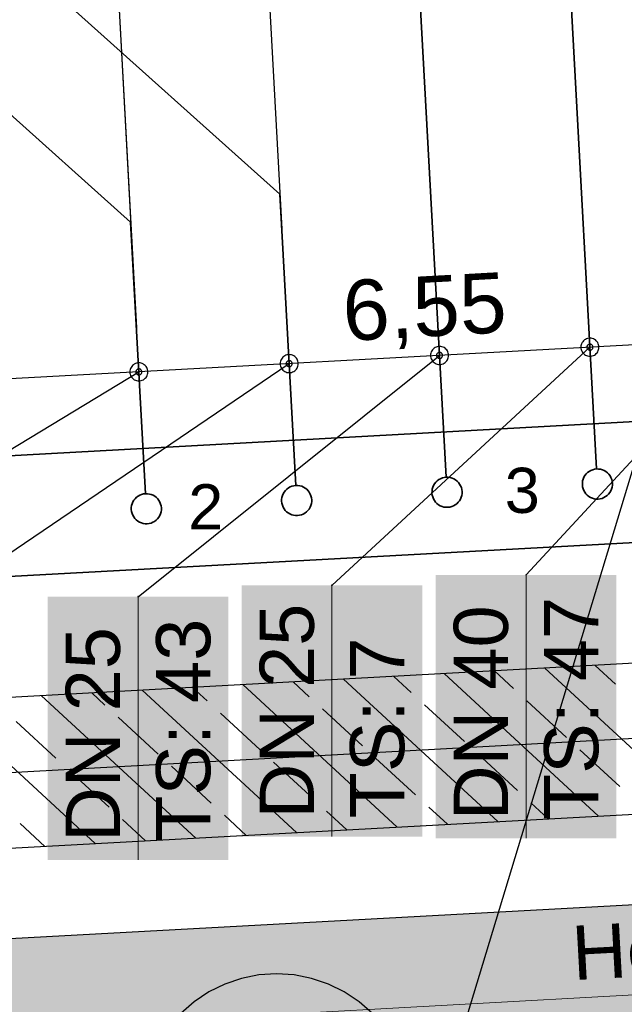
# Model space of a CAD drawing. Extents: x 199 to 1388, y 138 to 979.
# Tile 19 of 155: x 569 to 589, y 383 to 416. Entities that reach past the tile are written whole.
import ezdxf
from ezdxf.lldxf.tags import DXFTag

# ---------------------------------------------------------------- set-up
doc = ezdxf.new("R2010")
doc.units = 0
doc.layers.get('0').update_dxf_attribs({"lineweight": 25})
for name, color, linetype, lineweight, true_color in [('01AFU Allgemein Bemaßung-A07ET47HDI', 7, 'Continuous', 25, 0x848484), ('20 Innenwände-A07ET47KDI', 7, 'Continuous', 25, 0x848484), ('A-0', 7, 'Continuous', 25, 0x848484), ('H_Ruecklauf', 5, 'STRICHLINIE2', 35, 0x0000ff), ('H_Speisewasser', 4, 'Continuous', 35, 0x00ffff), ('H_Vorlauf', 1, 'Continuous', 35, 0xff0000), ('UPO_Loop2', 140, 'Continuous', 30, 0x00bfff)]:
    doc.layers.add(name, color=color, linetype=linetype, lineweight=lineweight, true_color=true_color)
for name, color, linetype, lineweight in [('02 Raster Gebäude-A07ET47NDI', 7, 'Continuous', 25), ('H_Mass', 7, 'Continuous', 25), ('H_Text', 7, 'Continuous', 25), ('X_Text', 7, 'Continuous', 25)]:
    doc.layers.add(name, color=color, linetype=linetype, lineweight=lineweight)
doc.layers.add('H_Raum', color=1, linetype='Continuous', lineweight=25, true_color=0xff0000, plot=False)
doc.styles.get("Standard").update_dxf_attribs({"font": 'arial.ttf'})
tags = doc.linetypes.add('Raster-A07ET47ODI', pattern=[0.2, 0.1, -0.05, 0, -0.05]).pattern_tags.tags
tags[10:11] = [DXFTag(74, 4), DXFTag(75, 0), DXFTag(340, '0'), DXFTag(46, 1.0), DXFTag(50, 0.0), DXFTag(44, 0.0), DXFTag(45, 0.0)]
tags[8:9] = [DXFTag(74, 4), DXFTag(75, 0), DXFTag(340, '0'), DXFTag(46, 1.0), DXFTag(50, 0.0), DXFTag(44, 0.0), DXFTag(45, 0.0)]
tags[6:7] = [DXFTag(74, 4), DXFTag(75, 0), DXFTag(340, '0'), DXFTag(46, 1.0), DXFTag(50, 0.0), DXFTag(44, 0.0), DXFTag(45, 0.0)]
tags[4:5] = [DXFTag(74, 4), DXFTag(75, 0), DXFTag(340, '0'), DXFTag(46, 1.0), DXFTag(50, 0.0), DXFTag(44, 0.0), DXFTag(45, 0.0)]
tags = doc.linetypes.add('STRICHLINIE2', pattern=[9.525, 6.35, -3.175]).pattern_tags.tags
tags[6:7] = [DXFTag(74, 4), DXFTag(75, 0), DXFTag(340, '0'), DXFTag(46, 0.0), DXFTag(50, 0.0), DXFTag(44, 0.0), DXFTag(45, 0.0)]
tags[4:5] = [DXFTag(74, 4), DXFTag(75, 0), DXFTag(340, '0'), DXFTag(46, 0.0), DXFTag(50, 0.0), DXFTag(44, 0.0), DXFTag(45, 0.0)]

# ---------------------------------------------------------------- blocks, each defined once
blk = doc.blocks.new('Referenz-A07ET47ZDI', base_point=(226.995, 158.1))
at = {"layer": '01AFU Allgemein Bemaßung-A07ET47HDI'}
blk.add_line((647.488, 408.026), (516.682, 400.862), dxfattribs=at)
at = {"layer": '02 Raster Gebäude-A07ET47NDI', "linetype": 'Raster-A07ET47ODI', "ltscale": 56.250004}
for p, q in [((549.598, 270.755), (710.068, 800)), ((1013.184, 414.973), (326.933, 377.408))]:
    blk.add_line(p, q, dxfattribs=at)
at = {"layer": '20 Innenwände-A07ET47KDI'}
for p, q in [((648.063, 397.49), (517.259, 390.325)), ((591.202, 389.368), (586.076, 394.095)), ((588.429, 393.557), (587.747, 394.186)), ((581.646, 393.282), (581.063, 393.82)), ((587.86, 389.185), (582.734, 393.912)), ((585.038, 393.419), (584.405, 394.003)), ((574.864, 393.007), (574.379, 393.454)), ((581.176, 388.819), (576.05, 393.545)), ((578.255, 393.144), (577.721, 393.637)), ((584.518, 389.002), (579.392, 393.728)), ((574.492, 388.453), (569.366, 393.179)), ((571.472, 392.87), (571.037, 393.271)), ((577.834, 388.636), (572.708, 393.362)), ((571.151, 388.27), (566.024, 392.996)), ((583.411, 391.655), (582.088, 392.875)), ((586.802, 391.792), (585.479, 393.013)), ((573.237, 391.243), (571.914, 392.463)), ((576.628, 391.38), (575.305, 392.6)), ((580.02, 391.518), (578.696, 392.738)), ((569.846, 391.105), (568.522, 392.325)), ((585.175, 390.028), (583.852, 391.248)), ((588.567, 390.166), (587.243, 391.386)), ((575.001, 389.616), (573.678, 390.836)), ((578.393, 389.753), (577.069, 390.973)), ((581.784, 389.891), (580.461, 391.111)), ((571.61, 389.478), (570.287, 390.698)), ((562.208, 387.78), (600.912, 389.9)), ((586.189, 389.093), (585.616, 389.621)), ((576.163, 388.544), (575.442, 389.209)), ((579.505, 388.727), (578.834, 389.346)), ((582.847, 388.91), (582.225, 389.484)), ((569.48, 388.178), (568.66, 388.934)), ((572.821, 388.361), (572.051, 389.071))]:
    blk.add_line(p, q, dxfattribs=at)
at = {"layer": 'A-0', "linetype": 'Continuous', "ltscale": 312.5}
for p, q in [((648.063, 397.49), (521.459, 390.555)), ((520.11, 385.474), (648.336, 392.497))]:
    blk.add_line(p, q, dxfattribs=at)
at = {"layer": '01AFU Allgemein Bemaßung-A07ET47HDI', "linetype": 'ByBlock', "ltscale": 40.625, "insert": (579.31, 406.946), "char_height": 2, "attachment_point": 1, "rotation": 3.1351}
blk.add_mtext('{\\fArial;6,55}', dxfattribs=at)
blk = doc.blocks.new('Maß-A07ET49LDI', base_point=(571.284, 408.383))
at = {"color": 0, "linetype": 'ByBlock', "lineweight": -2, "ltscale": 0.25}
for p, q in [((576.419, 425.631), (577.347, 408.656)), ((571.426, 425.358), (572.354, 408.383)), ((576.778, 423.913), (576.277, 423.354)), ((571.785, 423.64), (571.284, 423.081)), ((576.528, 423.634), (571.535, 423.361))]:
    blk.add_line(p, q, dxfattribs=at)
at = {"color": 0, "linetype": 'ByBlock', "lineweight": -2, "ltscale": 0.25, "insert": (571.899, 425.784), "char_height": 1.8, "attachment_point": 1, "rotation": 3.13}
blk.add_mtext('{\\fArial;250}', dxfattribs=at)
blk = doc.blocks.new('Maß-A07ET49NDI', base_point=(566.29, 405.115))
at = {"color": 0, "linetype": 'ByBlock', "lineweight": -2, "ltscale": 0.25}
for p, q in [((571.424, 425.359), (572.518, 405.389)), ((566.431, 425.086), (567.525, 405.115)), ((571.783, 423.641), (571.283, 423.083)), ((566.791, 423.368), (566.29, 422.809)), ((571.533, 423.362), (566.541, 423.089))]:
    blk.add_line(p, q, dxfattribs=at)
at = {"color": 0, "linetype": 'ByBlock', "lineweight": -2, "ltscale": 0.25, "insert": (566.905, 425.512), "char_height": 1.8, "attachment_point": 1, "rotation": 3.1351}
blk.add_mtext('{\\fArial;250}', dxfattribs=at)

msp = doc.modelspace()

# ---------------------------------------------------------------- linework, layer by layer
at = {"layer": 'H_Raum'}
for p, q in [((577.17, 383.949), (576.583, 383.911)), ((577.757, 383.911), (577.17, 383.949)), ((575.448, 383.607), (574.92, 383.346)), ((576.005, 383.796), (575.448, 383.607)), ((576.583, 383.911), (576.005, 383.796)), ((578.335, 383.796), (577.757, 383.911)), ((578.892, 383.607), (578.335, 383.796)), ((579.42, 383.346), (578.892, 383.607)), ((574.92, 383.346), (574.431, 383.019)), ((579.91, 383.019), (579.42, 383.346)), ((574.431, 383.019), (573.988, 382.631)), ((580.352, 382.631), (579.91, 383.019))]:
    msp.add_line(p, q, dxfattribs=at)
at = {"layer": 'H_Ruecklauf', "ltscale": 0.35}
for p, q in [((582.804, 400.429), (580.703, 438.861)), ((572.326, 408.889), (560.245, 419.714)), ((572.819, 399.882), (572.326, 408.889))]:
    msp.add_line(p, q, dxfattribs=at)
at = {"layer": 'H_Ruecklauf', "linetype": 'Continuous'}
for p, q in [((582.506, 400.309), (582.459, 400.263)), ((582.558, 400.348), (582.506, 400.309)), ((582.615, 400.38), (582.558, 400.348)), ((582.676, 400.404), (582.615, 400.38)), ((582.739, 400.421), (582.676, 400.404)), ((582.804, 400.429), (582.739, 400.421)), ((582.869, 400.428), (582.804, 400.429)), ((582.934, 400.419), (582.869, 400.428)), ((582.997, 400.401), (582.934, 400.419)), ((583.057, 400.375), (582.997, 400.401)), ((583.114, 400.342), (583.057, 400.375)), ((583.165, 400.302), (583.114, 400.342)), ((583.211, 400.255), (583.165, 400.302)), ((582.333, 399.967), (582.332, 399.902)), ((582.342, 400.032), (582.333, 399.967)), ((582.36, 400.095), (582.342, 400.032)), ((582.385, 400.155), (582.36, 400.095)), ((582.419, 400.212), (582.385, 400.155)), ((582.459, 400.263), (582.419, 400.212)), ((583.25, 400.203), (583.211, 400.255)), ((583.282, 400.146), (583.25, 400.203)), ((583.307, 400.085), (583.282, 400.146)), ((583.323, 400.022), (583.307, 400.085)), ((583.331, 399.957), (583.323, 400.022)), ((583.33, 399.891), (583.331, 399.957)), ((572.434, 399.665), (572.4, 399.609)), ((572.474, 399.716), (572.434, 399.665)), ((572.521, 399.762), (572.474, 399.716)), ((572.573, 399.801), (572.521, 399.762)), ((572.63, 399.834), (572.573, 399.801)), ((572.691, 399.858), (572.63, 399.834)), ((572.754, 399.874), (572.691, 399.858)), ((572.819, 399.882), (572.754, 399.874)), ((572.884, 399.881), (572.819, 399.882)), ((572.949, 399.872), (572.884, 399.881)), ((573.012, 399.855), (572.949, 399.872)), ((573.072, 399.829), (573.012, 399.855)), ((573.129, 399.796), (573.072, 399.829)), ((573.18, 399.755), (573.129, 399.796)), ((573.226, 399.708), (573.18, 399.755)), ((573.265, 399.656), (573.226, 399.708)), ((573.297, 399.599), (573.265, 399.656)), ((582.332, 399.902), (582.34, 399.837)), ((582.34, 399.837), (582.356, 399.774)), ((582.356, 399.774), (582.381, 399.713)), ((582.381, 399.713), (582.413, 399.656)), ((582.413, 399.656), (582.452, 399.604)), ((583.204, 399.596), (583.244, 399.647)), ((583.244, 399.647), (583.277, 399.703)), ((583.277, 399.703), (583.303, 399.764)), ((583.303, 399.764), (583.321, 399.827)), ((583.321, 399.827), (583.33, 399.891)), ((572.348, 399.421), (572.347, 399.355)), ((572.347, 399.355), (572.355, 399.291)), ((572.357, 399.486), (572.348, 399.421)), ((572.355, 399.291), (572.371, 399.227)), ((572.375, 399.549), (572.357, 399.486)), ((572.4, 399.609), (572.375, 399.549)), ((573.321, 399.538), (573.297, 399.599)), ((573.338, 399.475), (573.321, 399.538)), ((573.336, 399.28), (573.345, 399.345)), ((573.346, 399.41), (573.338, 399.475)), ((573.345, 399.345), (573.346, 399.41)), ((582.452, 399.604), (582.498, 399.557)), ((582.498, 399.557), (582.549, 399.517)), ((582.549, 399.517), (582.605, 399.483)), ((582.605, 399.483), (582.666, 399.458)), ((582.666, 399.458), (582.729, 399.44)), ((582.729, 399.44), (582.793, 399.431)), ((582.793, 399.431), (582.859, 399.43)), ((582.859, 399.43), (582.924, 399.438)), ((582.924, 399.438), (582.987, 399.454)), ((582.987, 399.454), (583.048, 399.479)), ((583.048, 399.479), (583.105, 399.511)), ((583.105, 399.511), (583.157, 399.55)), ((583.157, 399.55), (583.204, 399.596)), ((572.371, 399.227), (572.396, 399.166)), ((572.396, 399.166), (572.428, 399.109)), ((572.428, 399.109), (572.467, 399.057)), ((572.467, 399.057), (572.513, 399.01)), ((572.513, 399.01), (572.564, 398.97)), ((572.564, 398.97), (572.62, 398.937)), ((573.063, 398.932), (573.12, 398.964)), ((573.12, 398.964), (573.172, 399.003)), ((573.172, 399.003), (573.219, 399.049)), ((573.219, 399.049), (573.259, 399.101)), ((573.259, 399.101), (573.292, 399.157)), ((573.292, 399.157), (573.318, 399.217)), ((573.318, 399.217), (573.336, 399.28)), ((572.62, 398.937), (572.681, 398.911)), ((572.681, 398.911), (572.744, 398.893)), ((572.744, 398.893), (572.808, 398.884)), ((572.808, 398.884), (572.874, 398.884)), ((572.874, 398.884), (572.939, 398.891)), ((572.939, 398.891), (573.002, 398.908)), ((573.002, 398.908), (573.063, 398.932))]:
    msp.add_line(p, q, dxfattribs=at)
at = {"layer": 'H_Speisewasser', "color": 1, "ltscale": 0.35, "true_color": 0xff0000}
for p, q in [((560.255, 400.697), (620.166, 403.973)), ((620.385, 399.979), (560.475, 396.703))]:
    msp.add_line(p, q, dxfattribs=at)
at = {"layer": 'H_Text'}
for p, q in [((585.454, 397.185), (592.576, 404.878)), ((587.298, 404.859), (587.286, 404.822)), ((587.316, 404.895), (587.298, 404.859)), ((587.337, 404.927), (587.316, 404.895)), ((587.363, 404.957), (587.337, 404.927)), ((587.393, 404.983), (587.363, 404.957)), ((587.425, 405.004), (587.393, 404.983)), ((587.461, 405.022), (587.425, 405.004)), ((587.498, 405.034), (587.461, 405.022)), ((587.536, 405.042), (587.498, 405.034)), ((587.575, 405.045), (587.536, 405.042)), ((587.575, 404.845), (587.562, 404.844)), ((587.615, 405.042), (587.575, 405.045)), ((587.589, 404.844), (587.575, 404.845)), ((587.653, 405.034), (587.615, 405.042)), ((587.69, 405.022), (587.653, 405.034)), ((587.725, 405.004), (587.69, 405.022)), ((587.758, 404.983), (587.725, 405.004)), ((587.788, 404.957), (587.758, 404.983)), ((587.813, 404.927), (587.788, 404.957)), ((587.835, 404.895), (587.813, 404.927)), ((587.853, 404.859), (587.835, 404.895)), ((587.865, 404.822), (587.853, 404.859)), ((579.01, 396.839), (587.575, 404.745)), ((582.293, 404.549), (582.286, 404.51)), ((582.306, 404.586), (582.293, 404.549)), ((582.323, 404.621), (582.306, 404.586)), ((582.345, 404.654), (582.323, 404.621)), ((582.371, 404.683), (582.345, 404.654)), ((582.4, 404.709), (582.371, 404.683)), ((582.433, 404.731), (582.4, 404.709)), ((582.468, 404.748), (582.433, 404.731)), ((582.505, 404.761), (582.468, 404.748)), ((582.496, 404.521), (582.491, 404.509)), ((582.504, 404.532), (582.496, 404.521)), ((582.512, 404.542), (582.504, 404.532)), ((582.544, 404.769), (582.505, 404.761)), ((582.522, 404.551), (582.512, 404.542)), ((582.533, 404.558), (582.522, 404.551)), ((582.545, 404.564), (582.533, 404.558)), ((582.583, 404.771), (582.544, 404.769)), ((582.557, 404.568), (582.545, 404.564)), ((582.57, 404.57), (582.557, 404.568)), ((582.583, 404.571), (582.57, 404.57)), ((582.622, 404.769), (582.583, 404.771)), ((582.596, 404.57), (582.583, 404.571)), ((582.609, 404.568), (582.596, 404.57)), ((582.621, 404.564), (582.609, 404.568)), ((582.633, 404.558), (582.621, 404.564)), ((582.661, 404.761), (582.622, 404.769)), ((582.644, 404.551), (582.633, 404.558)), ((582.654, 404.542), (582.644, 404.551)), ((582.662, 404.532), (582.654, 404.542)), ((582.698, 404.748), (582.661, 404.761)), ((582.67, 404.521), (582.662, 404.532)), ((582.675, 404.509), (582.67, 404.521)), ((582.733, 404.731), (582.698, 404.748)), ((582.766, 404.709), (582.733, 404.731)), ((582.795, 404.683), (582.766, 404.709)), ((582.821, 404.654), (582.795, 404.683)), ((582.843, 404.621), (582.821, 404.654)), ((582.86, 404.586), (582.843, 404.621)), ((582.873, 404.549), (582.86, 404.586)), ((582.88, 404.51), (582.873, 404.549)), ((587.278, 404.784), (587.275, 404.745)), ((587.275, 404.745), (587.278, 404.706)), ((587.286, 404.822), (587.278, 404.784)), ((587.278, 404.706), (587.286, 404.667)), ((587.286, 404.667), (587.298, 404.63)), ((587.298, 404.63), (587.316, 404.595)), ((587.316, 404.595), (587.337, 404.562)), ((587.337, 404.562), (587.363, 404.533)), ((587.363, 404.533), (587.393, 404.507)), ((587.476, 404.758), (587.475, 404.745)), ((587.475, 404.745), (587.476, 404.732)), ((587.479, 404.771), (587.476, 404.758)), ((587.476, 404.732), (587.479, 404.719)), ((587.483, 404.783), (587.479, 404.771)), ((587.479, 404.719), (587.483, 404.706)), ((587.489, 404.795), (587.483, 404.783)), ((587.483, 404.706), (587.489, 404.695)), ((587.496, 404.806), (587.489, 404.795)), ((587.489, 404.695), (587.496, 404.684)), ((587.505, 404.815), (587.496, 404.806)), ((587.496, 404.684), (587.505, 404.674)), ((587.515, 404.824), (587.505, 404.815)), ((587.505, 404.674), (587.515, 404.665)), ((587.525, 404.831), (587.515, 404.824)), ((587.515, 404.665), (587.525, 404.658)), ((587.537, 404.837), (587.525, 404.831)), ((587.525, 404.658), (587.537, 404.652)), ((587.55, 404.841), (587.537, 404.837)), ((587.537, 404.652), (587.55, 404.648)), ((587.562, 404.844), (587.55, 404.841)), ((587.55, 404.648), (587.562, 404.646)), ((587.562, 404.646), (587.575, 404.645)), ((587.575, 404.645), (587.589, 404.646)), ((587.601, 404.841), (587.589, 404.844)), ((587.589, 404.646), (587.601, 404.648)), ((587.614, 404.837), (587.601, 404.841)), ((587.601, 404.648), (587.614, 404.652)), ((587.625, 404.831), (587.614, 404.837)), ((587.614, 404.652), (587.625, 404.658)), ((587.636, 404.824), (587.625, 404.831)), ((587.625, 404.658), (587.636, 404.665)), ((587.646, 404.815), (587.636, 404.824)), ((587.636, 404.665), (587.646, 404.674)), ((587.655, 404.806), (587.646, 404.815)), ((587.646, 404.674), (587.655, 404.684)), ((587.662, 404.795), (587.655, 404.806)), ((587.655, 404.684), (587.662, 404.695)), ((587.668, 404.783), (587.662, 404.795)), ((587.662, 404.695), (587.668, 404.706)), ((587.672, 404.771), (587.668, 404.783)), ((587.668, 404.706), (587.672, 404.719)), ((587.675, 404.758), (587.672, 404.771)), ((587.672, 404.719), (587.675, 404.732)), ((587.675, 404.745), (587.675, 404.758)), ((587.675, 404.732), (587.675, 404.745)), ((587.758, 404.507), (587.788, 404.533)), ((587.788, 404.533), (587.813, 404.562)), ((587.813, 404.562), (587.835, 404.595)), ((587.835, 404.595), (587.853, 404.63)), ((587.853, 404.63), (587.865, 404.667)), ((587.873, 404.784), (587.865, 404.822)), ((587.865, 404.667), (587.873, 404.706)), ((587.875, 404.745), (587.873, 404.784)), ((587.873, 404.706), (587.875, 404.745)), ((565.622, 396.089), (577.591, 404.198)), ((572.483, 404.201), (572.448, 404.184)), ((572.52, 404.214), (572.483, 404.201)), ((572.559, 404.222), (572.52, 404.214)), ((572.598, 404.224), (572.559, 404.222)), ((572.57, 396.464), (582.583, 404.471)), ((572.637, 404.222), (572.598, 404.224)), ((572.675, 404.214), (572.637, 404.222)), ((572.713, 404.201), (572.675, 404.214)), ((572.748, 404.184), (572.713, 404.201)), ((577.293, 404.237), (577.291, 404.198)), ((577.291, 404.198), (577.293, 404.159)), ((577.301, 404.275), (577.293, 404.237)), ((577.313, 404.313), (577.301, 404.275)), ((577.331, 404.348), (577.313, 404.313)), ((577.353, 404.38), (577.331, 404.348)), ((577.378, 404.41), (577.353, 404.38)), ((577.408, 404.436), (577.378, 404.41)), ((577.441, 404.458), (577.408, 404.436)), ((577.476, 404.475), (577.441, 404.458)), ((577.513, 404.488), (577.476, 404.475)), ((577.494, 404.224), (577.491, 404.211)), ((577.491, 404.211), (577.491, 404.198)), ((577.491, 404.198), (577.491, 404.185)), ((577.498, 404.236), (577.494, 404.224)), ((577.504, 404.248), (577.498, 404.236)), ((577.511, 404.259), (577.504, 404.248)), ((577.52, 404.268), (577.511, 404.259)), ((577.551, 404.495), (577.513, 404.488)), ((577.53, 404.277), (577.52, 404.268)), ((577.541, 404.284), (577.53, 404.277)), ((577.552, 404.29), (577.541, 404.284)), ((577.591, 404.498), (577.551, 404.495)), ((577.565, 404.294), (577.552, 404.29)), ((577.577, 404.297), (577.565, 404.294)), ((577.591, 404.298), (577.577, 404.297)), ((577.63, 404.495), (577.591, 404.498)), ((577.604, 404.297), (577.591, 404.298)), ((577.616, 404.294), (577.604, 404.297)), ((577.629, 404.29), (577.616, 404.294)), ((577.641, 404.284), (577.629, 404.29)), ((577.668, 404.488), (577.63, 404.495)), ((577.651, 404.277), (577.641, 404.284)), ((577.661, 404.268), (577.651, 404.277)), ((577.67, 404.259), (577.661, 404.268)), ((577.705, 404.475), (577.668, 404.488)), ((577.677, 404.248), (577.67, 404.259)), ((577.683, 404.236), (577.677, 404.248)), ((577.687, 404.224), (577.683, 404.236)), ((577.69, 404.211), (577.687, 404.224)), ((577.691, 404.198), (577.69, 404.211)), ((577.69, 404.185), (577.691, 404.198)), ((577.741, 404.458), (577.705, 404.475)), ((577.773, 404.436), (577.741, 404.458)), ((577.803, 404.41), (577.773, 404.436)), ((577.829, 404.38), (577.803, 404.41)), ((577.85, 404.348), (577.829, 404.38)), ((577.868, 404.313), (577.85, 404.348)), ((577.88, 404.275), (577.868, 404.313)), ((577.888, 404.237), (577.88, 404.275)), ((577.891, 404.198), (577.888, 404.237)), ((577.888, 404.159), (577.891, 404.198)), ((582.286, 404.51), (582.283, 404.471)), ((582.283, 404.471), (582.286, 404.432)), ((582.286, 404.432), (582.293, 404.394)), ((582.293, 404.394), (582.306, 404.356)), ((582.306, 404.356), (582.323, 404.321)), ((582.323, 404.321), (582.345, 404.289)), ((582.345, 404.289), (582.371, 404.259)), ((582.371, 404.259), (582.4, 404.233)), ((582.4, 404.233), (582.433, 404.211)), ((582.433, 404.211), (582.468, 404.194)), ((582.468, 404.194), (582.505, 404.181)), ((582.484, 404.484), (582.483, 404.471)), ((582.483, 404.471), (582.484, 404.458)), ((582.486, 404.497), (582.484, 404.484)), ((582.484, 404.458), (582.486, 404.445)), ((582.491, 404.509), (582.486, 404.497)), ((582.486, 404.445), (582.491, 404.433)), ((582.491, 404.433), (582.496, 404.421)), ((582.496, 404.421), (582.504, 404.41)), ((582.504, 404.41), (582.512, 404.401)), ((582.512, 404.401), (582.522, 404.392)), ((582.522, 404.392), (582.533, 404.385)), ((582.533, 404.385), (582.545, 404.379)), ((582.545, 404.379), (582.557, 404.375)), ((582.557, 404.375), (582.57, 404.372)), ((582.57, 404.372), (582.583, 404.371)), ((582.583, 404.371), (582.596, 404.372)), ((582.596, 404.372), (582.609, 404.375)), ((582.609, 404.375), (582.621, 404.379)), ((582.621, 404.379), (582.633, 404.385)), ((582.633, 404.385), (582.644, 404.392)), ((582.644, 404.392), (582.654, 404.401)), ((582.654, 404.401), (582.662, 404.41)), ((582.661, 404.181), (582.698, 404.194)), ((582.662, 404.41), (582.67, 404.421)), ((582.67, 404.421), (582.675, 404.433)), ((582.68, 404.497), (582.675, 404.509)), ((582.675, 404.433), (582.68, 404.445)), ((582.682, 404.484), (582.68, 404.497)), ((582.68, 404.445), (582.682, 404.458)), ((582.683, 404.471), (582.682, 404.484)), ((582.682, 404.458), (582.683, 404.471)), ((582.698, 404.194), (582.733, 404.211)), ((582.733, 404.211), (582.766, 404.233)), ((582.766, 404.233), (582.795, 404.259)), ((582.795, 404.259), (582.821, 404.289)), ((582.821, 404.289), (582.843, 404.321)), ((582.843, 404.321), (582.86, 404.356)), ((582.86, 404.356), (582.873, 404.394)), ((582.873, 404.394), (582.88, 404.432)), ((582.883, 404.471), (582.88, 404.51)), ((582.88, 404.432), (582.883, 404.471)), ((587.393, 404.507), (587.425, 404.485)), ((587.425, 404.485), (587.461, 404.467)), ((587.461, 404.467), (587.498, 404.455)), ((587.498, 404.455), (587.536, 404.447)), ((587.536, 404.447), (587.575, 404.445)), ((587.575, 404.445), (587.615, 404.447)), ((587.615, 404.447), (587.653, 404.455)), ((587.653, 404.455), (587.69, 404.467)), ((587.69, 404.467), (587.725, 404.485)), ((587.725, 404.485), (587.758, 404.507)), ((559.01, 395.714), (572.598, 403.924)), ((572.3, 403.963), (572.298, 403.924)), ((572.298, 403.924), (572.3, 403.885)), ((572.308, 404.002), (572.3, 403.963)), ((572.3, 403.885), (572.308, 403.847)), ((572.321, 404.039), (572.308, 404.002)), ((572.338, 404.074), (572.321, 404.039)), ((572.36, 404.107), (572.338, 404.074)), ((572.386, 404.136), (572.36, 404.107)), ((572.415, 404.162), (572.386, 404.136)), ((572.448, 404.184), (572.415, 404.162)), ((572.499, 403.937), (572.498, 403.924)), ((572.498, 403.924), (572.499, 403.911)), ((572.501, 403.95), (572.499, 403.937)), ((572.499, 403.911), (572.501, 403.898)), ((572.505, 403.963), (572.501, 403.95)), ((572.501, 403.898), (572.505, 403.886)), ((572.511, 403.974), (572.505, 403.963)), ((572.505, 403.886), (572.511, 403.874)), ((572.518, 403.985), (572.511, 403.974)), ((572.511, 403.874), (572.518, 403.863)), ((572.527, 403.995), (572.518, 403.985)), ((572.537, 404.004), (572.527, 403.995)), ((572.548, 404.011), (572.537, 404.004)), ((572.56, 404.017), (572.548, 404.011)), ((572.572, 404.021), (572.56, 404.017)), ((572.585, 404.023), (572.572, 404.021)), ((572.598, 404.024), (572.585, 404.023)), ((572.611, 404.023), (572.598, 404.024)), ((572.624, 404.021), (572.611, 404.023)), ((572.636, 404.017), (572.624, 404.021)), ((572.648, 404.011), (572.636, 404.017)), ((572.659, 404.004), (572.648, 404.011)), ((572.669, 403.995), (572.659, 404.004)), ((572.677, 403.985), (572.669, 403.995)), ((572.684, 403.974), (572.677, 403.985)), ((572.677, 403.863), (572.684, 403.874)), ((572.69, 403.963), (572.684, 403.974)), ((572.684, 403.874), (572.69, 403.886)), ((572.694, 403.95), (572.69, 403.963)), ((572.69, 403.886), (572.694, 403.898)), ((572.697, 403.937), (572.694, 403.95)), ((572.694, 403.898), (572.697, 403.911)), ((572.698, 403.924), (572.697, 403.937)), ((572.697, 403.911), (572.698, 403.924)), ((572.78, 404.162), (572.748, 404.184)), ((572.81, 404.136), (572.78, 404.162)), ((572.836, 404.107), (572.81, 404.136)), ((572.858, 404.074), (572.836, 404.107)), ((572.875, 404.039), (572.858, 404.074)), ((572.888, 404.002), (572.875, 404.039)), ((572.895, 403.963), (572.888, 404.002)), ((572.888, 403.847), (572.895, 403.885)), ((572.898, 403.924), (572.895, 403.963)), ((572.895, 403.885), (572.898, 403.924)), ((577.293, 404.159), (577.301, 404.12)), ((577.301, 404.12), (577.313, 404.083)), ((577.313, 404.083), (577.331, 404.048)), ((577.331, 404.048), (577.353, 404.015)), ((577.353, 404.015), (577.378, 403.986)), ((577.378, 403.986), (577.408, 403.96)), ((577.408, 403.96), (577.441, 403.938)), ((577.441, 403.938), (577.476, 403.921)), ((577.476, 403.921), (577.513, 403.908)), ((577.491, 404.185), (577.494, 404.172)), ((577.494, 404.172), (577.498, 404.159)), ((577.498, 404.159), (577.504, 404.148)), ((577.504, 404.148), (577.511, 404.137)), ((577.511, 404.137), (577.52, 404.127)), ((577.513, 403.908), (577.551, 403.9)), ((577.52, 404.127), (577.53, 404.118)), ((577.53, 404.118), (577.541, 404.111)), ((577.541, 404.111), (577.552, 404.105)), ((577.551, 403.9), (577.591, 403.898)), ((577.552, 404.105), (577.565, 404.101)), ((577.565, 404.101), (577.577, 404.099)), ((577.577, 404.099), (577.591, 404.098)), ((577.591, 404.098), (577.604, 404.099)), ((577.591, 403.898), (577.63, 403.9)), ((577.604, 404.099), (577.616, 404.101)), ((577.616, 404.101), (577.629, 404.105)), ((577.629, 404.105), (577.641, 404.111)), ((577.63, 403.9), (577.668, 403.908)), ((577.641, 404.111), (577.651, 404.118)), ((577.651, 404.118), (577.661, 404.127)), ((577.661, 404.127), (577.67, 404.137)), ((577.668, 403.908), (577.705, 403.921)), ((577.67, 404.137), (577.677, 404.148)), ((577.677, 404.148), (577.683, 404.159)), ((577.683, 404.159), (577.687, 404.172)), ((577.687, 404.172), (577.69, 404.185)), ((577.705, 403.921), (577.741, 403.938)), ((577.741, 403.938), (577.773, 403.96)), ((577.773, 403.96), (577.803, 403.986)), ((577.803, 403.986), (577.829, 404.015)), ((577.829, 404.015), (577.85, 404.048)), ((577.85, 404.048), (577.868, 404.083)), ((577.868, 404.083), (577.88, 404.12)), ((577.88, 404.12), (577.888, 404.159)), ((582.505, 404.181), (582.544, 404.174)), ((582.544, 404.174), (582.583, 404.171)), ((582.583, 404.171), (582.622, 404.174)), ((582.622, 404.174), (582.661, 404.181)), ((572.308, 403.847), (572.321, 403.809)), ((572.321, 403.809), (572.338, 403.774)), ((572.338, 403.774), (572.36, 403.742)), ((572.36, 403.742), (572.386, 403.712)), ((572.386, 403.712), (572.415, 403.686)), ((572.415, 403.686), (572.448, 403.664)), ((572.448, 403.664), (572.483, 403.647)), ((572.483, 403.647), (572.52, 403.635)), ((572.518, 403.863), (572.527, 403.854)), ((572.52, 403.635), (572.559, 403.627)), ((572.527, 403.854), (572.537, 403.845)), ((572.537, 403.845), (572.548, 403.838)), ((572.548, 403.838), (572.56, 403.832)), ((572.559, 403.627), (572.598, 403.624)), ((572.56, 403.832), (572.572, 403.828)), ((572.572, 403.828), (572.585, 403.825)), ((572.585, 403.825), (572.598, 403.824)), ((572.598, 403.824), (572.611, 403.825)), ((572.598, 403.624), (572.637, 403.627)), ((572.611, 403.825), (572.624, 403.828)), ((572.624, 403.828), (572.636, 403.832)), ((572.636, 403.832), (572.648, 403.838)), ((572.637, 403.627), (572.675, 403.635)), ((572.648, 403.838), (572.659, 403.845)), ((572.659, 403.845), (572.669, 403.854)), ((572.669, 403.854), (572.677, 403.863)), ((572.675, 403.635), (572.713, 403.647)), ((572.713, 403.647), (572.748, 403.664)), ((572.748, 403.664), (572.78, 403.686)), ((572.78, 403.686), (572.81, 403.712)), ((572.81, 403.712), (572.836, 403.742)), ((572.836, 403.742), (572.858, 403.774)), ((572.858, 403.774), (572.875, 403.809)), ((572.875, 403.809), (572.888, 403.847)), ((585.445, 397.188), (585.444, 397.187)), ((585.444, 397.187), (585.444, 397.185)), ((585.444, 397.185), (585.444, 397.184)), ((585.444, 397.184), (585.445, 397.183)), ((585.446, 397.19), (585.445, 397.189)), ((585.445, 397.189), (585.445, 397.188)), ((585.445, 397.183), (585.445, 397.182)), ((585.445, 397.182), (585.446, 397.18)), ((585.447, 397.192), (585.446, 397.192)), ((585.446, 397.192), (585.446, 397.19)), ((585.446, 397.18), (585.446, 397.179)), ((585.446, 397.179), (585.447, 397.178)), ((585.448, 397.193), (585.447, 397.192)), ((585.447, 397.178), (585.448, 397.177)), ((585.449, 397.194), (585.448, 397.193)), ((585.448, 397.177), (585.449, 397.177)), ((585.451, 397.195), (585.449, 397.194)), ((585.449, 397.177), (585.451, 397.176)), ((585.452, 397.195), (585.451, 397.195)), ((585.451, 397.176), (585.452, 397.176)), ((585.453, 397.195), (585.452, 397.195)), ((585.452, 397.176), (585.453, 397.176)), ((585.454, 397.195), (585.453, 397.195)), ((585.453, 397.176), (585.454, 397.175)), ((585.456, 397.195), (585.454, 397.195)), ((585.454, 397.175), (585.456, 397.176)), ((585.457, 397.195), (585.456, 397.195)), ((585.456, 397.176), (585.457, 397.176)), ((585.458, 397.195), (585.457, 397.195)), ((585.457, 397.176), (585.458, 397.176)), ((585.459, 397.194), (585.458, 397.195)), ((585.458, 397.176), (585.459, 397.177)), ((585.46, 397.193), (585.459, 397.194)), ((585.459, 397.177), (585.46, 397.177)), ((585.461, 397.192), (585.46, 397.193)), ((585.46, 397.177), (585.461, 397.178)), ((585.462, 397.192), (585.461, 397.192)), ((585.461, 397.178), (585.462, 397.179)), ((585.463, 397.19), (585.462, 397.192)), ((585.462, 397.179), (585.463, 397.18)), ((585.464, 397.189), (585.463, 397.19)), ((585.463, 397.18), (585.464, 397.182)), ((585.464, 397.188), (585.464, 397.189)), ((585.464, 397.187), (585.464, 397.188)), ((585.464, 397.185), (585.464, 397.187)), ((585.464, 397.184), (585.464, 397.185)), ((585.464, 397.183), (585.464, 397.184)), ((585.464, 397.182), (585.464, 397.183)), ((579.001, 396.843), (579, 396.842)), ((579, 396.842), (579, 396.84)), ((579, 396.84), (579, 396.839)), ((579, 396.839), (579, 396.838)), ((579, 396.838), (579, 396.836)), ((579, 396.836), (579.001, 396.835)), ((579.002, 396.845), (579.001, 396.844)), ((579.001, 396.844), (579.001, 396.843)), ((579.001, 396.835), (579.001, 396.834)), ((579.001, 396.834), (579.002, 396.833)), ((579.003, 396.846), (579.002, 396.845)), ((579.002, 396.833), (579.003, 396.832)), ((579.004, 396.847), (579.003, 396.846)), ((579.003, 396.832), (579.004, 396.831)), ((579.005, 396.848), (579.004, 396.847)), ((579.004, 396.831), (579.005, 396.83)), ((579.006, 396.848), (579.005, 396.848)), ((579.005, 396.83), (579.006, 396.83)), ((579.007, 396.849), (579.006, 396.848)), ((579.006, 396.83), (579.007, 396.829)), ((579.009, 396.849), (579.007, 396.849)), ((579.007, 396.829), (579.009, 396.829)), ((579.01, 396.849), (579.009, 396.849)), ((579.009, 396.829), (579.01, 396.829)), ((579.011, 396.849), (579.01, 396.849)), ((579.01, 396.829), (579.011, 396.829)), ((579.012, 396.849), (579.011, 396.849)), ((579.011, 396.829), (579.012, 396.829)), ((579.014, 396.848), (579.012, 396.849)), ((579.012, 396.829), (579.014, 396.83)), ((579.015, 396.848), (579.014, 396.848)), ((579.014, 396.83), (579.015, 396.83)), ((579.016, 396.847), (579.015, 396.848)), ((579.015, 396.83), (579.016, 396.831)), ((579.017, 396.846), (579.016, 396.847)), ((579.016, 396.831), (579.017, 396.832)), ((579.018, 396.845), (579.017, 396.846)), ((579.017, 396.832), (579.018, 396.833)), ((579.018, 396.844), (579.018, 396.845)), ((579.019, 396.843), (579.018, 396.844)), ((579.018, 396.834), (579.019, 396.835)), ((579.018, 396.833), (579.018, 396.834)), ((579.019, 396.842), (579.019, 396.843)), ((579.02, 396.84), (579.019, 396.842)), ((579.019, 396.836), (579.02, 396.838)), ((579.019, 396.835), (579.019, 396.836)), ((579.02, 396.839), (579.02, 396.84)), ((579.02, 396.838), (579.02, 396.839)), ((572.561, 396.468), (572.56, 396.467)), ((572.56, 396.467), (572.56, 396.465)), ((572.56, 396.465), (572.56, 396.464)), ((572.56, 396.464), (572.56, 396.463)), ((572.56, 396.463), (572.56, 396.461)), ((572.56, 396.461), (572.561, 396.46)), ((572.562, 396.47), (572.561, 396.469)), ((572.561, 396.469), (572.561, 396.468)), ((572.561, 396.46), (572.561, 396.459)), ((572.561, 396.459), (572.562, 396.458)), ((572.563, 396.471), (572.562, 396.47)), ((572.562, 396.458), (572.563, 396.457)), ((572.564, 396.472), (572.563, 396.471)), ((572.563, 396.457), (572.564, 396.456)), ((572.565, 396.473), (572.564, 396.472)), ((572.564, 396.456), (572.565, 396.455)), ((572.566, 396.473), (572.565, 396.473)), ((572.565, 396.455), (572.566, 396.455)), ((572.567, 396.474), (572.566, 396.473)), ((572.566, 396.455), (572.567, 396.454)), ((572.569, 396.474), (572.567, 396.474)), ((572.567, 396.454), (572.569, 396.454)), ((572.57, 396.474), (572.569, 396.474)), ((572.569, 396.454), (572.57, 396.454)), ((572.571, 396.474), (572.57, 396.474)), ((572.57, 396.454), (572.571, 396.454)), ((572.573, 396.474), (572.571, 396.474)), ((572.571, 396.454), (572.573, 396.454)), ((572.574, 396.473), (572.573, 396.474)), ((572.573, 396.454), (572.574, 396.455)), ((572.575, 396.473), (572.574, 396.473)), ((572.574, 396.455), (572.575, 396.455)), ((572.576, 396.472), (572.575, 396.473)), ((572.575, 396.455), (572.576, 396.456)), ((572.577, 396.471), (572.576, 396.472)), ((572.576, 396.456), (572.577, 396.457)), ((572.578, 396.47), (572.577, 396.471)), ((572.577, 396.457), (572.578, 396.458)), ((572.579, 396.469), (572.578, 396.47)), ((572.578, 396.458), (572.579, 396.459)), ((572.579, 396.468), (572.579, 396.469)), ((572.58, 396.467), (572.579, 396.468)), ((572.579, 396.46), (572.58, 396.461)), ((572.579, 396.459), (572.579, 396.46)), ((572.58, 396.465), (572.58, 396.467)), ((572.58, 396.464), (572.58, 396.465)), ((572.58, 396.463), (572.58, 396.464)), ((572.58, 396.461), (572.58, 396.463)), ((562.059, 384.775), (630.965, 388.549))]:
    msp.add_line(p, q, dxfattribs=at)
at = {"layer": 'H_Text', "lineweight": 18}
for p, q in [((585.454, 388.45), (585.454, 397.185)), ((579.01, 388.506), (579.01, 396.839)), ((572.57, 387.729), (572.57, 396.464)), ((562.223, 381.78), (631.129, 385.553))]:
    msp.add_line(p, q, dxfattribs=at)
at = {"layer": 'H_Text', "color": 7, "true_color": 0xffffff}
for points in [[(582.454, 388.45), (588.454, 388.45), (582.454, 397.185)], [(588.454, 388.45), (582.454, 397.185), (588.454, 397.185)], [(576.01, 388.506), (582.01, 388.506), (576.01, 396.839)], [(582.01, 388.506), (576.01, 396.839), (582.01, 396.839)], [(569.57, 387.729), (575.57, 387.729), (569.57, 396.464)], [(575.57, 387.729), (569.57, 396.464), (575.57, 396.464)], [(631.171, 384.775), (562.059, 384.775), (630.965, 388.549)], [(563.001, 367.58), (631.171, 384.775), (562.059, 384.775)], [(632.113, 367.58), (563.001, 367.58), (631.171, 384.775)]]:
    msp.add_solid(points, dxfattribs=at)
at = {"layer": 'H_Vorlauf'}
for p, q in [((587.797, 400.702), (585.913, 435.14)), ((577.283, 409.817), (560.108, 425.206)), ((577.812, 400.155), (577.283, 409.817)), ((587.551, 400.621), (587.498, 400.582)), ((587.608, 400.653), (587.551, 400.621)), ((587.668, 400.678), (587.608, 400.653)), ((587.732, 400.694), (587.668, 400.678)), ((587.797, 400.702), (587.732, 400.694)), ((587.862, 400.701), (587.797, 400.702)), ((587.927, 400.692), (587.862, 400.701)), ((587.99, 400.674), (587.927, 400.692)), ((588.05, 400.649), (587.99, 400.674)), ((588.106, 400.615), (588.05, 400.649)), ((588.158, 400.575), (588.106, 400.615)), ((587.335, 400.305), (587.325, 400.241)), ((587.352, 400.368), (587.335, 400.305)), ((587.378, 400.429), (587.352, 400.368)), ((587.411, 400.485), (587.378, 400.429)), ((587.452, 400.536), (587.411, 400.485)), ((587.498, 400.582), (587.452, 400.536)), ((588.203, 400.528), (588.158, 400.575)), ((588.243, 400.476), (588.203, 400.528)), ((588.275, 400.419), (588.243, 400.476)), ((588.299, 400.358), (588.275, 400.419)), ((588.315, 400.295), (588.299, 400.358)), ((588.323, 400.23), (588.315, 400.295)), ((577.466, 399.99), (577.426, 399.938)), ((577.513, 400.035), (577.466, 399.99)), ((577.566, 400.075), (577.513, 400.035)), ((577.622, 400.107), (577.566, 400.075)), ((577.683, 400.131), (577.622, 400.107)), ((577.747, 400.147), (577.683, 400.131)), ((577.811, 400.155), (577.747, 400.147)), ((577.877, 400.155), (577.811, 400.155)), ((577.942, 400.145), (577.877, 400.155)), ((578.005, 400.128), (577.942, 400.145)), ((578.065, 400.102), (578.005, 400.128)), ((578.121, 400.069), (578.065, 400.102)), ((578.173, 400.028), (578.121, 400.069)), ((578.218, 399.982), (578.173, 400.028)), ((578.258, 399.929), (578.218, 399.982)), ((587.325, 400.241), (587.325, 400.175)), ((587.325, 400.175), (587.332, 400.11)), ((587.332, 400.11), (587.349, 400.047)), ((587.349, 400.047), (587.373, 399.986)), ((587.373, 399.986), (587.405, 399.929)), ((588.237, 399.92), (588.27, 399.977)), ((588.27, 399.977), (588.296, 400.037)), ((588.296, 400.037), (588.313, 400.1)), ((588.313, 400.1), (588.322, 400.165)), ((588.322, 400.165), (588.323, 400.23)), ((577.35, 399.759), (577.34, 399.694)), ((577.34, 399.694), (577.34, 399.629)), ((577.34, 399.629), (577.347, 399.564)), ((577.367, 399.822), (577.35, 399.759)), ((577.393, 399.882), (577.367, 399.822)), ((577.426, 399.938), (577.393, 399.882)), ((578.29, 399.872), (578.258, 399.929)), ((578.314, 399.812), (578.29, 399.872)), ((578.33, 399.748), (578.314, 399.812)), ((578.328, 399.553), (578.337, 399.618)), ((578.338, 399.683), (578.33, 399.748)), ((578.337, 399.618), (578.338, 399.683)), ((587.405, 399.929), (587.444, 399.877)), ((587.444, 399.877), (587.49, 399.83)), ((587.49, 399.83), (587.542, 399.79)), ((587.542, 399.79), (587.598, 399.757)), ((587.598, 399.757), (587.658, 399.731)), ((587.658, 399.731), (587.721, 399.713)), ((587.721, 399.713), (587.786, 399.704)), ((587.786, 399.704), (587.851, 399.703)), ((587.851, 399.703), (587.916, 399.711)), ((587.916, 399.711), (587.98, 399.727)), ((587.98, 399.727), (588.04, 399.752)), ((588.04, 399.752), (588.097, 399.784)), ((588.097, 399.784), (588.15, 399.823)), ((588.15, 399.823), (588.196, 399.869)), ((588.196, 399.869), (588.237, 399.92)), ((577.347, 399.564), (577.364, 399.5)), ((577.364, 399.5), (577.388, 399.44)), ((577.388, 399.44), (577.42, 399.383)), ((577.42, 399.383), (577.459, 399.33)), ((577.459, 399.33), (577.505, 399.284)), ((578.164, 399.277), (578.211, 399.322)), ((578.211, 399.322), (578.252, 399.374)), ((578.252, 399.374), (578.285, 399.43)), ((578.285, 399.43), (578.311, 399.49)), ((578.311, 399.49), (578.328, 399.553)), ((577.505, 399.284), (577.557, 399.243)), ((577.557, 399.243), (577.613, 399.21)), ((577.613, 399.21), (577.673, 399.184)), ((577.673, 399.184), (577.736, 399.167)), ((577.736, 399.167), (577.801, 399.158)), ((577.801, 399.158), (577.866, 399.157)), ((577.866, 399.157), (577.931, 399.165)), ((577.931, 399.165), (577.995, 399.181)), ((577.995, 399.181), (578.055, 399.205)), ((578.055, 399.205), (578.112, 399.237)), ((578.112, 399.237), (578.164, 399.277))]:
    msp.add_line(p, q, dxfattribs=at)

# ---------------------------------------------------------------- block references
at = {"layer": 'H_Mass', "ltscale": 0.25}
for name, p in [('Maß-A07ET49LDI', (571.284, 408.383)), ('Maß-A07ET49NDI', (566.29, 405.115))]:
    msp.add_blockref(name, p, dxfattribs=at)
at = {"layer": 'UPO_Loop2', "color": 219, "lineweight": 80, "ltscale": 4000.00006, "true_color": 0x642165}
msp.add_blockref('Referenz-A07ET47ZDI', (226.995, 158.1), dxfattribs=at)

# ---------------------------------------------------------------- texts
at = {"layer": 'H_Text', "char_height": 1.8, "attachment_point": 1}
for s, insert, rotation in [('{\\fArial;DN 25}', (576.61, 389.106), 90), ('{\\fArial;TS: 47}', (586.054, 389.05), 90), ('{\\fArial;DN 40}', (583.054, 389.05), 90), ('{\\fArial;TS: 43}', (573.17, 388.329), 90), ('{\\fArial;DN 25}', (570.17, 388.329), 90), ('{\\fArial;TS: 7}', (579.61, 389.106), 90), ('{\\fArial;Heizungsverteiler}', (586.931, 385.536), 3.1346), ('{\\fArial;Temperatur :65/45 °C}', (583.478, 382.343), 3.1346)]:
    msp.add_mtext(s, dxfattribs=dict(at, insert=insert, rotation=rotation))
at = {"layer": 'X_Text', "ltscale": 0.25, "char_height": 1.5, "attachment_point": 1}
for s, insert in [('{\\fArial;3}', (584.747, 400.744)), ('{\\fArial;2}', (574.236, 400.197))]:
    msp.add_mtext(s, dxfattribs=dict(at, insert=insert))

doc.saveas('drawing.dxf')
